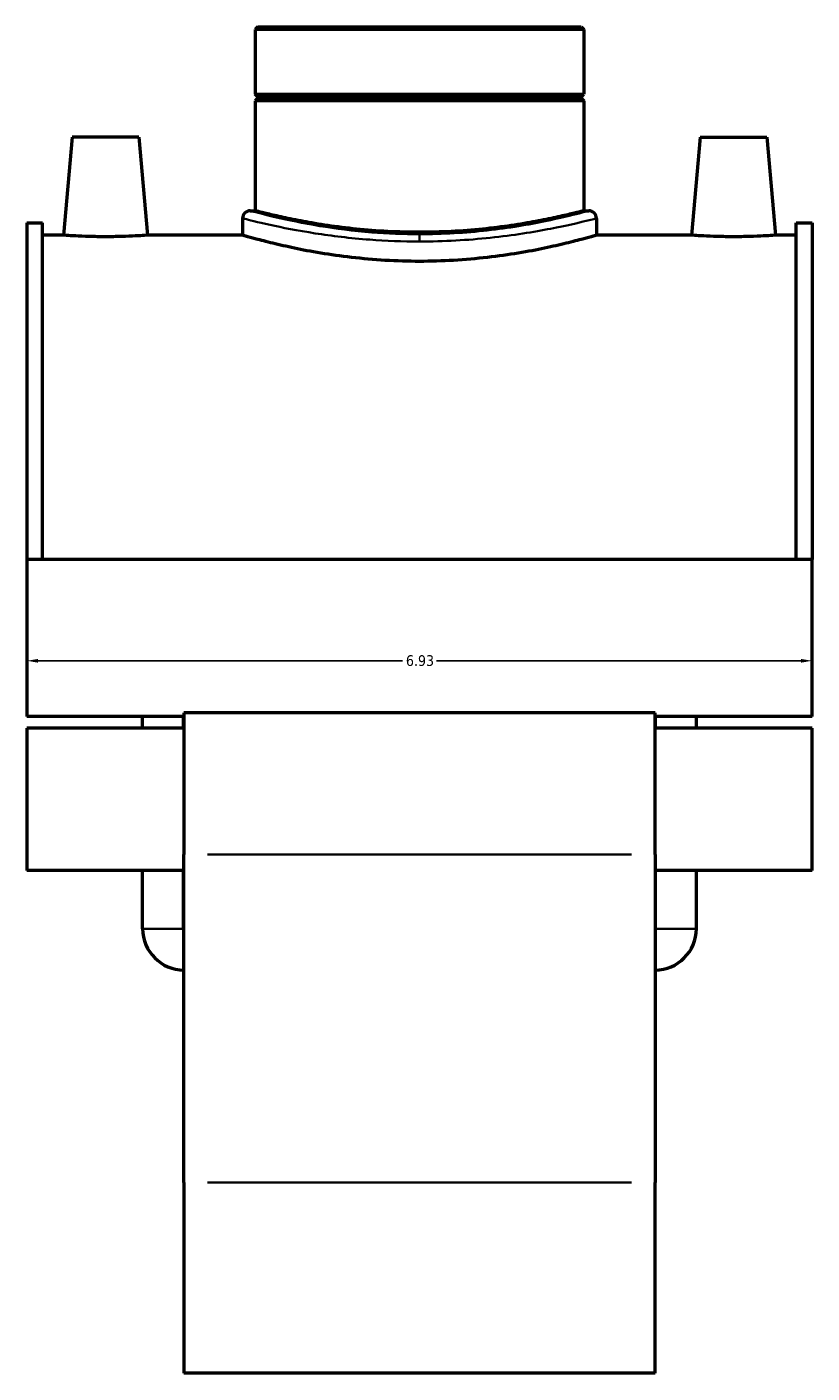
# Model space of a CAD drawing. Header units: inches. Extents: x -0.9 to 59, y -1.4 to 48.3.
# Tile 6 of 7: x 40.4 to 47.3, y 12.4 to 24.3. Entities that reach past the tile are written whole.
import ezdxf

# ---------------------------------------------------------------- set-up
doc = ezdxf.new("R2010")
doc.units = ezdxf.units.IN
doc.header["$MEASUREMENT"] = 0
for name, color, linetype, lineweight in [('Dimension (ANSI)', 7, 'Continuous', 25), ('Visible (ANSI)', 7, 'Continuous', 50), ('Visible Narrow (ANSI)', 7, 'Continuous', 35)]:
    doc.layers.add(name, color=color, linetype=linetype, lineweight=lineweight)
doc.styles.add('Note Text (ANSI)', font='tahoma.ttf')
doc.dimstyles.new('Default (ANSI)', dxfattribs={"dimtxt": 0.094488, "dimasz": 0.098425, "dimexe": 0.125, "dimexo": 0.0625, "dimgap": 0.031496, "dimtad": 0, "dimtih": 1, "dimtoh": 1, "dimrnd": 1e-08, "dimzin": 4, "dimdsep": 46, "dimtxsty": 'Note Text (ANSI)', "dimcen": 0.09, "dimdle": 0.393701, "dimclrd": 256, "dimclre": 256, "dimclrt": 5, "dimadec": 0, "dimazin": 1, "dimtfac": 1, "dimtofl": 0, "dimtmove": 0, "dimatfit": 3, "dimfxl": 1, "dimtolj": 1, "dimtzin": 4, "dimlwd": -1, "dimlwe": -1, "dimarcsym": 0})

# ---------------------------------------------------------------- blocks, each defined once
blk = doc.blocks.new('*D9')
at = {"layer": 'Defpoints', "color": 0, "transparency": 16777216}
for p in [(40.39, 18.864), (47.32, 18.864), (47.32, 18.664)]:
    blk.add_point(p, dxfattribs=at)
at = {"layer": 'Dimension (ANSI)', "transparency": 16777216}
for p, q in [((40.488, 18.664), (43.704, 18.664)), ((47.221, 18.664), (44.006, 18.664))]:
    blk.add_line(p, q, dxfattribs=at)
for points in [[(40.488, 18.68), (40.488, 18.647), (40.39, 18.664)], [(47.221, 18.68), (47.221, 18.647), (47.32, 18.664)]]:
    blk.add_solid(points, dxfattribs=at)
at = {"layer": 'Dimension (ANSI)', "color": 5, "transparency": 16777216, "insert": (43.735, 18.713), "char_height": 0.0945, "attachment_point": 1, "style": 'Note Text (ANSI)'}
blk.add_mtext('\\A1;6.93', dxfattribs=at)

msp = doc.modelspace()

# ---------------------------------------------------------------- linework, layer by layer
at = {"layer": 'Visible (ANSI)'}
for p, q in [((42.427, 24.262), (42.405, 24.239)), ((42.427, 24.262), (45.282, 24.262)), ((45.282, 24.262), (45.305, 24.239)), ((45.305, 24.239), (42.405, 24.239)), ((42.405, 24.239), (42.405, 23.668)), ((45.305, 24.239), (45.305, 23.668)), ((42.405, 23.668), (45.305, 23.668)), ((42.425, 23.648), (42.405, 23.668)), ((45.285, 23.648), (45.305, 23.668)), ((42.425, 23.629), (42.405, 23.609)), ((45.305, 23.609), (42.405, 23.609)), ((42.405, 23.609), (42.405, 22.638)), ((42.425, 23.648), (45.285, 23.648)), ((42.425, 23.648), (42.425, 23.629)), ((45.285, 23.629), (42.425, 23.629)), ((45.285, 23.648), (45.285, 23.629)), ((45.285, 23.629), (45.305, 23.609)), ((45.305, 23.609), (45.305, 22.638)), ((40.788, 23.288), (40.712, 22.422)), ((41.378, 23.288), (40.788, 23.288)), ((41.378, 23.288), (41.454, 22.422)), ((46.332, 23.288), (46.256, 22.422)), ((46.332, 23.288), (46.922, 23.288)), ((46.922, 23.288), (46.998, 22.422)), ((42.36, 22.638), (42.405, 22.638)), ((45.305, 22.638), (45.349, 22.638)), ((40.39, 22.53), (40.39, 19.557)), ((40.39, 22.53), (40.528, 22.53)), ((40.528, 19.557), (40.528, 22.53)), ((42.293, 22.571), (42.293, 22.422)), ((45.416, 22.571), (45.416, 22.422)), ((47.181, 19.557), (47.181, 22.53)), ((47.181, 22.53), (47.32, 22.53)), ((47.32, 22.53), (47.32, 19.557)), ((40.712, 22.422), (40.528, 22.422)), ((42.293, 22.422), (41.454, 22.422)), ((46.256, 22.422), (45.416, 22.422)), ((47.181, 22.422), (46.998, 22.422)), ((40.39, 19.557), (40.39, 18.171)), ((47.32, 19.557), (40.39, 19.557)), ((47.32, 18.171), (47.32, 19.557)), ((41.776, 18.203), (41.776, 16.954)), ((45.934, 18.203), (41.776, 18.203)), ((45.934, 16.954), (45.934, 18.203)), ((41.776, 18.171), (40.39, 18.171)), ((41.411, 18.068), (41.411, 18.171)), ((41.771, 18.068), (41.771, 18.171)), ((47.32, 18.171), (45.934, 18.171)), ((45.938, 18.068), (45.938, 18.171)), ((46.299, 18.068), (46.299, 18.171)), ((40.39, 18.068), (40.39, 16.813)), ((41.776, 18.068), (40.39, 18.068)), ((47.32, 18.068), (45.934, 18.068)), ((47.32, 16.813), (47.32, 18.068)), ((41.776, 14.056), (41.776, 16.954)), ((45.934, 16.954), (45.934, 14.056)), ((41.776, 16.813), (40.39, 16.813)), ((41.411, 16.298), (41.411, 16.813)), ((41.771, 16.298), (41.771, 16.813)), ((47.32, 16.813), (45.934, 16.813)), ((45.938, 16.298), (45.938, 16.813)), ((46.299, 16.298), (46.299, 16.813)), ((41.776, 14.056), (41.776, 12.373)), ((45.934, 12.373), (45.934, 14.056)), ((45.934, 12.373), (41.776, 12.373))]:
    msp.add_line(p, q, dxfattribs=at)
for centre, radius, start, end in [((42.36, 22.571), 0.0669, 90, 180), ((45.349, 22.571), 0.0669, 0, 90), ((41.776, 16.298), 0.365, 180, 270), ((41.776, 16.298), 0.00451, 180, 270), ((45.934, 16.298), 0.365, 270, 0), ((45.934, 16.298), 0.00451, 270, 0)]:
    msp.add_arc(centre, radius, start, end, dxfattribs=at)
for points, knots in [([(45.305, 22.638), (45.305, 22.638), (45.296, 22.636), (45.259, 22.626), (45.231, 22.619), (45.157, 22.601), (45.111, 22.591), (45.004, 22.568), (44.944, 22.556), (44.816, 22.532), (44.743, 22.519), (44.586, 22.496), (44.5, 22.485), (44.322, 22.467), (44.228, 22.46), (44.041, 22.45), (43.946, 22.448), (43.763, 22.448), (43.669, 22.45), (43.481, 22.46), (43.388, 22.467), (43.21, 22.485), (43.124, 22.496), (42.966, 22.519), (42.894, 22.532), (42.766, 22.556), (42.705, 22.568), (42.599, 22.591), (42.553, 22.601), (42.479, 22.619), (42.451, 22.626), (42.414, 22.636), (42.405, 22.638), (42.405, 22.638)], [5.576045, 5.576045, 5.576045, 5.576045, 6.272995, 6.272995, 6.969946, 6.969946, 7.666896, 7.666896, 8.363846, 8.363846, 9.060907, 9.060907, 9.757968, 9.757968, 10.455029, 10.455029, 11.15209, 11.15209, 11.849151, 11.849151, 12.546212, 12.546212, 13.243273, 13.243273, 13.940334, 13.940334, 14.637284, 14.637284, 15.334235, 15.334235, 16.031185, 16.031185, 16.728135, 16.728135, 16.728135, 16.728135]), ([(41.083, 22.409), (41.036, 22.409), (40.986, 22.409), (40.895, 22.412), (40.853, 22.414), (40.787, 22.417), (40.759, 22.418), (40.721, 22.421), (40.712, 22.422), (40.712, 22.422)], [2.845404, 2.845404, 2.845404, 2.845404, 3.201203, 3.201203, 3.557001, 3.557001, 3.912554, 3.912554, 4.268106, 4.268106, 4.268106, 4.268106]), ([(41.454, 22.422), (41.454, 22.422), (41.445, 22.421), (41.407, 22.418), (41.378, 22.417), (41.313, 22.414), (41.271, 22.412), (41.179, 22.409), (41.13, 22.409), (41.083, 22.409)], [7.11351, 7.11351, 7.11351, 7.11351, 7.469063, 7.469063, 7.824616, 7.824616, 8.180414, 8.180414, 8.536212, 8.536212, 8.536212, 8.536212]), ([(43.855, 22.191), (43.756, 22.191), (43.654, 22.194), (43.452, 22.206), (43.352, 22.215), (43.16, 22.237), (43.068, 22.25), (42.898, 22.278), (42.82, 22.293), (42.682, 22.322), (42.617, 22.337), (42.503, 22.365), (42.453, 22.378), (42.373, 22.399), (42.343, 22.408), (42.303, 22.419), (42.293, 22.422), (42.293, 22.422)], [0, 0, 0, 0, 0.75169, 0.75169, 1.50338, 1.50338, 2.25507, 2.25507, 3.006759, 3.006759, 3.758258, 3.758258, 4.509757, 4.509757, 5.261256, 5.261256, 6.012755, 6.012755, 6.012755, 6.012755]), ([(45.416, 22.422), (45.416, 22.422), (45.407, 22.419), (45.367, 22.408), (45.337, 22.399), (45.257, 22.378), (45.207, 22.365), (45.093, 22.337), (45.028, 22.322), (44.89, 22.293), (44.812, 22.278), (44.642, 22.25), (44.55, 22.237), (44.358, 22.215), (44.257, 22.206), (44.055, 22.194), (43.953, 22.191), (43.855, 22.191)], [18.038265, 18.038265, 18.038265, 18.038265, 18.789764, 18.789764, 19.541263, 19.541263, 20.292762, 20.292762, 21.044261, 21.044261, 21.795951, 21.795951, 22.54764, 22.54764, 23.29933, 23.29933, 24.05102, 24.05102, 24.05102, 24.05102]), ([(46.627, 22.409), (46.58, 22.409), (46.53, 22.409), (46.439, 22.412), (46.397, 22.414), (46.331, 22.417), (46.303, 22.418), (46.265, 22.421), (46.256, 22.422), (46.256, 22.422)], [0, 0, 0, 0, 0.355798, 0.355798, 0.711597, 0.711597, 1.067149, 1.067149, 1.422702, 1.422702, 1.422702, 1.422702]), ([(46.998, 22.422), (46.998, 22.422), (46.989, 22.421), (46.951, 22.418), (46.922, 22.417), (46.857, 22.414), (46.815, 22.412), (46.723, 22.409), (46.674, 22.409), (46.627, 22.409)], [4.268106, 4.268106, 4.268106, 4.268106, 4.623659, 4.623659, 4.979211, 4.979211, 5.33501, 5.33501, 5.690808, 5.690808, 5.690808, 5.690808])]:
    msp.add_open_spline(points, degree=3, knots=knots, dxfattribs=at)
at = {"layer": 'Visible Narrow (ANSI)'}
for p, q in [((43.855, 22.429), (43.855, 22.371)), ((45.726, 16.954), (41.984, 16.954)), ((41.413, 16.298), (41.769, 16.298)), ((46.297, 16.298), (45.941, 16.298)), ((45.726, 14.056), (41.984, 14.056))]:
    msp.add_line(p, q, dxfattribs=at)
for points, knots in [([(43.855, 22.431), (43.713, 22.431), (43.57, 22.437), (43.269, 22.46), (43.113, 22.481), (42.824, 22.528), (42.694, 22.556), (42.484, 22.605), (42.41, 22.625), (42.366, 22.636), (42.36, 22.638), (42.36, 22.638)], [12.019687, 12.019687, 12.019687, 12.019687, 13.106972, 13.106972, 14.426814, 14.426814, 15.86795, 15.86795, 17.441382, 17.441382, 18.029546, 18.029546, 18.029546, 18.029546]), ([(45.349, 22.638), (45.349, 22.638), (45.32, 22.63), (45.198, 22.598), (45.095, 22.573), (44.821, 22.516), (44.647, 22.486), (44.265, 22.443), (44.06, 22.431), (43.855, 22.431)], [30.049261, 30.049261, 30.049261, 30.049261, 31.345851, 31.345851, 32.862305, 32.862305, 34.488947, 34.488947, 36.059062, 36.059062, 36.059062, 36.059062]), ([(42.294, 22.571), (42.294, 22.571), (42.3, 22.569), (42.345, 22.558), (42.422, 22.538), (42.642, 22.49), (42.777, 22.463), (43.08, 22.416), (43.243, 22.396), (43.558, 22.372), (43.706, 22.366), (43.855, 22.366)], [-18.029546, -18.029546, -18.029546, -18.029546, -17.441382, -17.441382, -15.86795, -15.86795, -14.426814, -14.426814, -13.106972, -13.106972, -12.019687, -12.019687, -12.019687, -12.019687]), ([(43.855, 22.366), (44.069, 22.366), (44.284, 22.379), (44.682, 22.421), (44.865, 22.451), (45.15, 22.506), (45.258, 22.532), (45.386, 22.563), (45.416, 22.571), (45.416, 22.571)], [-36.059062, -36.059062, -36.059062, -36.059062, -34.488947, -34.488947, -32.862305, -32.862305, -31.345851, -31.345851, -30.049261, -30.049261, -30.049261, -30.049261])]:
    msp.add_open_spline(points, degree=3, knots=knots, dxfattribs=at)

# ---------------------------------------------------------------- dimensions: what is measured, and where the dimension line sits
at = {"layer": 'Dimension (ANSI)'}
dim = msp.add_linear_dim(base=(47.32, 18.664), p1=(40.39, 18.864), p2=(47.32, 18.864), dimstyle='Default (ANSI)', override={"dimgap": 0.031496, "dimtih": 0, "dimtoh": 0, "dimdec": 2, "dimse1": 1, "dimse2": 1, "dimtol": 0, "dimlim": 0, "dimtp": 0, "dimtm": 0, "dimtdec": 2, "dimatfit": 1}, dxfattribs=at)
dim.commit()
dim.dimension.update_dxf_attribs({"geometry": '*D9', "text_midpoint": (43.855, 18.664), "dimtype": 160})

doc.saveas('drawing.dxf')
